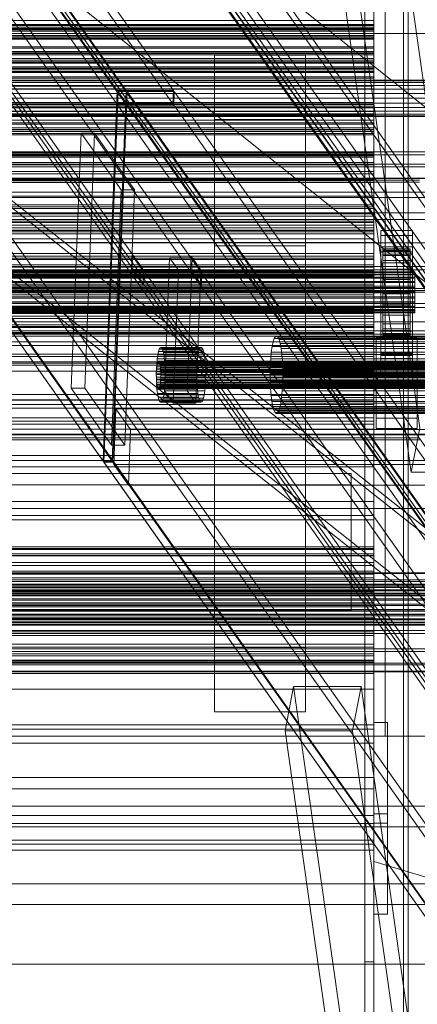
# Model space of a CAD drawing. Header units: millimetres. Extents: x -2233 to 61924, y -68080 to 6847.
# Tile 96 of 256: x 1094 to 1269, y -35318 to -34886. Entities that reach past the tile are written whole.
import ezdxf

# ---------------------------------------------------------------- set-up
doc = ezdxf.new("R2010")
doc.units = ezdxf.units.MM
for name, color, linetype, lineweight in [('COTAS_O', 1, 'Continuous', 0), ('COTAS_P', 1, 'Continuous', 0), ('frontal_C03', 7, 'Continuous', 0), ('frontal_C10', 7, 'Continuous', 0), ('frontal_secador', 7, 'Continuous', 0), ('frontal_tolva', 7, 'Continuous', 0)]:
    doc.layers.add(name, color=color, linetype=linetype, lineweight=lineweight)
doc.dimstyles.new('R19_100', dxfattribs={"dimtxt": 250, "dimasz": 150, "dimexe": 150, "dimexo": 80, "dimgap": 100, "dimtad": 1, "dimtih": 1, "dimtoh": 1, "dimdsep": 46, "dimcen": 0.09, "dimadec": 0, "dimazin": 0, "dimtfac": 1, "dimtdec": 4, "dimtofl": 0, "dimtmove": 0, "dimatfit": 3, "dimfxl": 1, "dimtolj": 1, "dimtzin": 0, "dimarcsym": 0})

# ---------------------------------------------------------------- blocks, each defined once
blk = doc.blocks.new('DIM_R28_48')
at = {"layer": 'COTAS_P'}
for p, q in [((-1750, -34600), (-1600, -34555)), ((2600, -34600), (2450, -34555)), ((-1750, -35500), (-1750, -34600)), ((-1750, -34600), (2600, -34600)), ((-1750, -34600), (-1600, -34645)), ((2600, -34600), (2450, -34645)), ((2600, -35500), (2600, -34600))]:
    blk.add_line(p, q, dxfattribs=at)
blk.add_text('4350 P', height=250, dxfattribs=at).set_placement((425, -34500))
blk = doc.blocks.new('DIM_R28_50')
at = {"layer": 'COTAS_P'}
for p, q in [((1705.78, -34504.95), (1551.9, -34475.9)), ((-194.22, -34704.95), (1705.78, -34504.95)), ((1705.78, -34504.95), (1561.32, -34565.4)), ((1800, -35400), (1705.78, -34504.95)), ((-194.22, -34704.95), (-49.75, -34644.49)), ((-100, -35600), (-194.22, -34704.95)), ((-194.22, -34704.95), (-40.33, -34734))]:
    blk.add_line(p, q, dxfattribs=at)
blk.add_text('1910.5 P', height=250, rotation=6.009, dxfattribs=at).set_placement((745.32, -34505.49))
blk = doc.blocks.new('DIM_R28_60')
at = {"layer": 'COTAS_O'}
for p, q in [((-1400, -35300), (-1250, -35255)), ((1400, -35300), (1250, -35255)), ((-1400, -36000), (-1400, -35300)), ((-1400, -35300), (1400, -35300)), ((-1400, -35300), (-1250, -35345)), ((1400, -35300), (1250, -35345)), ((1400, -36000), (1400, -35300))]:
    blk.add_line(p, q, dxfattribs=at)
blk.add_text('2800 O', height=250, dxfattribs=at).set_placement((0, -35200))

msp = doc.modelspace()

# ---------------------------------------------------------------- linework, layer by layer
at = {"layer": 'frontal_C03'}
for p, q in [((1250, -34881.89), (1250, -34885.8)), ((1250, -34885.8), (-1250, -34885.8)), ((1250, -34888.107), (-1250, -34888.107)), ((1250, -34888.107), (1250, -34884.742)), ((1250, -34885.8), (1250, -34888.761)), ((1250, -34889.642), (1250, -34888.107)), ((1250, -34888.761), (-1250, -34888.761)), ((1250, -34889.642), (-1250, -34889.642)), ((1250, -34888.761), (1250, -34889.642)), ((1250, -34899.448), (-1250, -34899.448)), ((1250, -34900.33), (-1250, -34900.33)), ((1250, -34900.983), (-1250, -34900.983)), ((1250, -34900.33), (1250, -34899.448)), ((1250, -34899.448), (1250, -34900.983)), ((1250, -34903.291), (1250, -34900.33)), ((1250, -34900.983), (1250, -34904.348)), ((1250, -34903.291), (-1250, -34903.291)), ((-1250, -34904.348), (1250, -34904.348)), ((1250, -34907.2), (1250, -34903.291)), ((1250, -34904.348), (1250, -34908.257)), ((1250, -34907.2), (-1250, -34907.2)), ((1250, -34908.257), (-1250, -34908.257)), ((1250, -34910.565), (1250, -34907.2)), ((1250, -34908.257), (1250, -34911.218)), ((1250, -34910.565), (-1250, -34910.565)), ((1250, -34911.218), (-1250, -34911.218)), ((1250, -34912.1), (-1250, -34912.1)), ((1250, -34912.1), (1250, -34910.565)), ((1250, -34911.218), (1250, -34912.1)), ((1250, -34921.906), (-1250, -34921.906)), ((1250, -34922.787), (-1250, -34922.787)), ((1250, -34922.787), (1250, -34921.906)), ((1250, -34921.906), (1250, -34923.441)), ((1250, -34925.748), (1250, -34922.787)), ((1250, -34923.441), (-1250, -34923.441)), ((1250, -34925.748), (-1250, -34925.748)), ((-1250, -34926.806), (1250, -34926.806)), ((1250, -34923.441), (1250, -34926.806)), ((1250, -34929.658), (1250, -34925.748)), ((1250, -34926.806), (1250, -34930.715)), ((1250, -34929.658), (-1250, -34929.658)), ((1250, -34930.715), (-1250, -34930.715)), ((1250, -34933.022), (1250, -34929.658)), ((1250, -34930.715), (1250, -34933.676)), ((1250, -34933.022), (-1250, -34933.022)), ((1250, -34933.676), (-1250, -34933.676)), ((1250, -34934.557), (-1250, -34934.557)), ((1250, -34934.557), (1250, -34933.022)), ((1250, -34933.676), (1250, -34934.557)), ((1250, -34944.364), (-1250, -34944.364)), ((1250, -34945.245), (1250, -34944.364)), ((1250, -34944.364), (1250, -34945.898)), ((1250, -34945.245), (-1250, -34945.245)), ((1250, -34945.898), (-1250, -34945.898)), ((1250, -34948.206), (-1250, -34948.206)), ((1250, -34948.206), (1250, -34945.245)), ((1250, -34945.898), (1250, -34949.263)), ((1250, -34952.115), (1250, -34948.206)), ((1530, -34950.129), (-1530, -34950.129)), ((-1250, -34949.263), (1250, -34949.263)), ((1250, -34952.115), (-1250, -34952.115)), ((1250, -34953.173), (-1250, -34953.173)), ((1250, -34949.263), (1250, -34953.173)), ((1250, -34955.48), (1250, -34952.115)), ((1250, -34953.173), (1250, -34956.134)), ((1530, -34955.129), (-1530, -34955.129)), ((1270, -34955.96), (-1270, -34955.96)), ((-1270, -34956.859), (1270, -34956.859)), ((1250, -34955.48), (-1250, -34955.48)), ((1250, -34956.134), (-1250, -34956.134)), ((1250, -34957.015), (-1250, -34957.015)), ((1250, -34957.015), (1250, -34955.48)), ((1250, -34956.134), (1250, -34957.015)), ((-1500, -34961.228), (1500, -34961.228)), ((1500, -34970.211), (-1500, -34970.211)), ((1250, -34966.821), (-1250, -34966.821)), ((1250, -34967.703), (-1250, -34967.703)), ((1250, -34968.356), (-1250, -34968.356)), ((1250, -34970.664), (-1250, -34970.664)), ((1250, -34967.703), (1250, -34966.821)), ((1250, -34966.821), (1250, -34968.356)), ((1250, -34970.664), (1250, -34967.703)), ((1250, -34968.356), (1250, -34971.721)), ((1250, -34974.573), (1250, -34970.664)), ((-1250, -34971.721), (1250, -34971.721)), ((-1250, -34973.155), (1250, -34973.155)), ((-1250, -34973.953), (1250, -34973.953)), ((-1250, -34974.537), (1250, -34974.537)), ((1250, -34974.573), (-1250, -34974.573)), ((1250, -34971.721), (1250, -34975.63)), ((1250, -34974.537), (1250, -34973.155)), ((1250, -34973.155), (1250, -34973.953)), ((1250, -34973.953), (1250, -34976.875)), ((1250, -34978.004), (1250, -34974.537)), ((1250, -34977.938), (1250, -34974.573)), ((1250, -34975.63), (-1250, -34975.63)), ((-1250, -34976.875), (1250, -34976.875)), ((1250, -34977.938), (-1250, -34977.938)), ((-1250, -34978.004), (1250, -34978.004)), ((1250, -34978.591), (-1250, -34978.591)), ((1250, -34975.63), (1250, -34978.591)), ((1250, -34976.875), (1250, -34981.724)), ((1250, -34979.473), (1250, -34977.938)), ((1250, -34983.32), (1250, -34978.004)), ((1250, -34978.591), (1250, -34979.473)), ((1253, -34980.252), (1253, -34978.007)), ((1253, -34978.007), (1267, -34978.007)), ((1253, -35024.781), (1253, -34978.007)), ((1267, -34978.007), (1267, -34980.252)), ((1267, -34978.007), (1267, -35024.781)), ((1250, -34979.473), (-1250, -34979.473)), ((-1250, -34981.724), (1250, -34981.724)), ((-1250, -34983.32), (1250, -34983.32)), ((1250, -34981.724), (1250, -34988.167)), ((1250, -34990.123), (1250, -34983.32)), ((1267, -34980.252), (1253, -34980.252)), ((1253, -34980.252), (1253, -35027.026)), ((1267, -35027.026), (1267, -34980.252)), ((1253, -34987.439), (1253, -34985.193)), ((1253, -34985.193), (1267, -34985.193)), ((1253, -35031.967), (1253, -34985.193)), ((1267, -34987.439), (1253, -34987.439)), ((1253, -34987.439), (1253, -35034.213)), ((1254, -34996.141), (1254, -34986.147)), ((1254, -34986.147), (1254, -34986.968)), ((1254, -34986.147), (1266, -34986.147)), ((1254, -34986.621), (1254, -34986.147)), ((1254, -34996.365), (1254, -34986.621)), ((1254, -34986.621), (1266, -34986.621)), ((1254, -34988.356), (1254, -34986.621)), ((1254, -34996.53), (1254, -34986.968)), ((1254, -34986.968), (1254, -34989.026)), ((1254, -34986.968), (1266, -34986.968)), ((1266, -34986.968), (1266, -34986.147)), ((1266, -34986.147), (1266, -34996.141)), ((1266, -34986.147), (1266, -34986.621)), ((1266, -34986.621), (1266, -34996.365)), ((1266, -34986.621), (1266, -34988.356)), ((1266, -34989.026), (1266, -34986.968)), ((1266, -34986.968), (1266, -34996.53)), ((1267, -34985.193), (1267, -34987.439)), ((1267, -34985.193), (1267, -35031.967)), ((1267, -35034.213), (1267, -34987.439)), ((-1250, -34988.167), (1250, -34988.167)), ((1250, -34989.279), (-1250, -34989.279)), ((-1250, -34990.123), (1250, -34990.123)), ((1250, -34990.16), (-1250, -34990.16)), ((1250, -34990.814), (-1250, -34990.814)), ((1250, -34988.167), (1250, -34995.768)), ((1250, -34990.16), (1250, -34989.279)), ((1250, -34989.279), (1250, -34990.814)), ((1250, -34997.949), (1250, -34990.123)), ((1250, -34993.121), (1250, -34990.16)), ((1250, -34990.814), (1250, -34994.178)), ((1254, -34997.187), (1254, -34988.356)), ((1254, -34988.356), (1266, -34988.356)), ((1254, -34991.235), (1254, -34988.356)), ((1254, -34997.505), (1254, -34989.026)), ((1254, -34989.026), (1254, -34992.183)), ((1254, -34989.026), (1266, -34989.026)), ((1254, -34998.551), (1254, -34991.235)), ((1254, -34991.235), (1266, -34991.235)), ((1254, -34995.061), (1254, -34991.235)), ((1254, -34999), (1254, -34992.183)), ((1254, -34992.183), (1254, -34996.222)), ((1254, -34992.183), (1266, -34992.183)), ((1266, -34988.356), (1266, -34997.187)), ((1266, -34988.356), (1266, -34991.235)), ((1266, -34992.183), (1266, -34989.026)), ((1266, -34989.026), (1266, -34997.505)), ((1266, -34991.235), (1266, -34998.551)), ((1266, -34991.235), (1266, -34995.061)), ((1266, -34996.222), (1266, -34992.183)), ((1266, -34992.183), (1266, -34999)), ((1500, -34995.334), (-1500, -34995.334)), ((-1268, -34996.141), (1268, -34996.141)), ((-1268, -34996.365), (1268, -34996.365)), ((-1268, -34996.53), (1268, -34996.53)), ((1250, -34993.121), (-1250, -34993.121)), ((-1250, -34994.178), (1250, -34994.178)), ((-1250, -34995.768), (1250, -34995.768)), ((1250, -34997.031), (1250, -34993.121)), ((1250, -34994.178), (1250, -34998.088)), ((1250, -34995.768), (1250, -35004.006)), ((1254, -35000.363), (1254, -34995.061)), ((1254, -34995.061), (1266, -34995.061)), ((1254, -34999.573), (1254, -34995.061)), ((1254, -34996.53), (1254, -34996.141)), ((1266, -34996.141), (1254, -34996.141)), ((1254, -34996.141), (1254, -34996.365)), ((1254, -35000.913), (1254, -34996.222)), ((1254, -34996.222), (1254, -35000.868)), ((1254, -34996.222), (1266, -34996.222)), ((1266, -34996.365), (1254, -34996.365)), ((1254, -34996.365), (1254, -34997.187)), ((1254, -34997.505), (1254, -34996.53)), ((1266, -34996.53), (1254, -34996.53)), ((1266, -34995.061), (1266, -35000.363)), ((1266, -34995.061), (1266, -34999.573)), ((1266, -34996.141), (1266, -34996.53)), ((1266, -34996.365), (1266, -34996.141)), ((1266, -35000.868), (1266, -34996.222)), ((1266, -34996.222), (1266, -35000.913)), ((1266, -34997.187), (1266, -34996.365)), ((1266, -34996.53), (1266, -34997.505)), ((1268, -34996.53), (1268, -34996.141)), ((1268, -34996.141), (1268, -34996.365)), ((1268, -34996.365), (1268, -34997.187)), ((1268, -34997.505), (1268, -34996.53)), ((-1268, -34997.187), (1268, -34997.187)), ((-1268, -34997.505), (1268, -34997.505)), ((-1268, -34998.551), (1268, -34998.551)), ((-1268, -34999), (1268, -34999)), ((-1268, -35000.363), (1268, -35000.363)), ((-1268, -35000.913), (1268, -35000.913)), ((1250, -34997.031), (-1250, -34997.031)), ((1250, -34997.949), (-1250, -34997.949)), ((1250, -34998.088), (-1250, -34998.088)), ((1250, -35000.395), (-1250, -35000.395)), ((1250, -35000.395), (1250, -34997.031)), ((1250, -35006.264), (1250, -34997.949)), ((1250, -34998.088), (1250, -35001.049)), ((1250, -35001.93), (1250, -35000.395)), ((1266, -34997.187), (1254, -34997.187)), ((1254, -34997.187), (1254, -34998.551)), ((1254, -34999), (1254, -34997.505)), ((1266, -34997.505), (1254, -34997.505)), ((1266, -34998.551), (1254, -34998.551)), ((1254, -34998.551), (1254, -35000.363)), ((1254, -35000.913), (1254, -34999)), ((1266, -34999), (1254, -34999)), ((1254, -35002.501), (1254, -34999.573)), ((1254, -34999.573), (1266, -34999.573)), ((1254, -35004.465), (1254, -34999.573)), ((1266, -35000.363), (1254, -35000.363)), ((1254, -35000.363), (1254, -35002.501)), ((1254, -35000.868), (1254, -35003.114)), ((1266, -35000.868), (1254, -35000.868)), ((1254, -35000.868), (1254, -35005.806)), ((1254, -35003.114), (1254, -35000.913)), ((1266, -35000.913), (1254, -35000.913)), ((1266, -34998.551), (1266, -34997.187)), ((1266, -34997.505), (1266, -34999)), ((1266, -35000.363), (1266, -34998.551)), ((1266, -34999), (1266, -35000.913)), ((1266, -34999.573), (1266, -35002.501)), ((1266, -34999.573), (1266, -35004.465)), ((1266, -35002.501), (1266, -35000.363)), ((1266, -35003.114), (1266, -35000.868)), ((1266, -35005.806), (1266, -35000.868)), ((1266, -35000.913), (1266, -35003.114)), ((1268, -34997.187), (1268, -34998.551)), ((1268, -34999), (1268, -34997.505)), ((1268, -34998.551), (1268, -35000.363)), ((1268, -35000.913), (1268, -34999)), ((1268, -35000.363), (1268, -35002.501)), ((1268, -35003.114), (1268, -35000.913)), ((1530, -35005.129), (-1530, -35005.129)), ((-1500, -35004.317), (1500, -35004.317)), ((-1268, -35002.501), (1268, -35002.501)), ((1268, -35003.114), (-1268, -35003.114)), ((-1268, -35004.818), (1268, -35004.818)), ((1250, -35001.049), (-1250, -35001.049)), ((1250, -35001.93), (-1250, -35001.93)), ((-1250, -35004.006), (1250, -35004.006)), ((1250, -35001.049), (1250, -35001.93)), ((1250, -35004.006), (1250, -35012.322)), ((1266, -35002.501), (1254, -35002.501)), ((1254, -35002.501), (1254, -35004.818)), ((1254, -35003.114), (1266, -35003.114)), ((1254, -35005.453), (1254, -35003.114)), ((1254, -35004.818), (1254, -35004.465)), ((1254, -35004.465), (1266, -35004.465)), ((1254, -35009.402), (1254, -35004.465)), ((1266, -35004.818), (1254, -35004.818)), ((1254, -35004.818), (1254, -35007.156)), ((1266, -35004.818), (1266, -35002.501)), ((1266, -35003.114), (1266, -35005.453)), ((1266, -35004.465), (1266, -35004.818)), ((1266, -35004.465), (1266, -35009.402)), ((1266, -35007.156), (1266, -35004.818)), ((1268, -35002.501), (1268, -35004.818)), ((1268, -35005.453), (1268, -35003.114)), ((1268, -35004.818), (1268, -35007.156)), ((-1268, -35005.453), (1268, -35005.453)), ((-1268, -35007.156), (1268, -35007.156)), ((-1268, -35007.77), (1268, -35007.77)), ((-1268, -35009.357), (1268, -35009.357)), ((-1250, -35006.264), (1250, -35006.264)), ((1250, -35014.503), (1250, -35006.264)), ((1254, -35007.77), (1254, -35005.453)), ((1254, -35005.453), (1254, -35005.806)), ((1266, -35005.453), (1254, -35005.453)), ((1254, -35005.806), (1254, -35010.697)), ((1254, -35005.806), (1266, -35005.806)), ((1254, -35007.156), (1254, -35009.402)), ((1266, -35007.156), (1254, -35007.156)), ((1254, -35007.156), (1254, -35009.357)), ((1254, -35009.907), (1254, -35007.77)), ((1254, -35007.77), (1254, -35010.697)), ((1266, -35007.77), (1254, -35007.77)), ((1254, -35009.357), (1254, -35014.049)), ((1266, -35009.357), (1254, -35009.357)), ((1254, -35009.357), (1254, -35011.271)), ((1254, -35009.402), (1266, -35009.402)), ((1254, -35014.049), (1254, -35009.402)), ((1266, -35005.806), (1266, -35005.453)), ((1266, -35005.453), (1266, -35007.77)), ((1266, -35010.697), (1266, -35005.806)), ((1266, -35009.402), (1266, -35007.156)), ((1266, -35009.357), (1266, -35007.156)), ((1266, -35010.697), (1266, -35007.77)), ((1266, -35007.77), (1266, -35009.907)), ((1266, -35014.049), (1266, -35009.357)), ((1266, -35011.271), (1266, -35009.357)), ((1266, -35009.402), (1266, -35014.049)), ((1268, -35007.77), (1268, -35005.453)), ((1268, -35007.156), (1268, -35009.357)), ((1268, -35009.907), (1268, -35007.77)), ((1268, -35009.357), (1268, -35011.271)), ((1530, -35010.129), (-1530, -35010.129)), ((-1268, -35009.907), (1268, -35009.907)), ((-1268, -35011.271), (1268, -35011.271)), ((-1268, -35011.72), (1268, -35011.72)), ((-1268, -35012.766), (1268, -35012.766)), ((-1268, -35013.083), (1268, -35013.083)), ((-1268, -35013.741), (1268, -35013.741)), ((1250, -35011.737), (-1250, -35011.737)), ((-1250, -35012.322), (1250, -35012.322)), ((1250, -35012.618), (-1250, -35012.618)), ((1250, -35013.271), (-1250, -35013.271)), ((1250, -35012.618), (1250, -35011.737)), ((1250, -35011.737), (1250, -35013.271)), ((1250, -35012.322), (1250, -35020.147)), ((1250, -35015.579), (1250, -35012.618)), ((1250, -35013.271), (1250, -35016.636)), ((1254, -35011.72), (1254, -35009.907)), ((1254, -35009.907), (1254, -35015.21)), ((1266, -35009.907), (1254, -35009.907)), ((1254, -35010.697), (1254, -35015.21)), ((1254, -35010.697), (1266, -35010.697)), ((1254, -35011.271), (1254, -35018.088)), ((1266, -35011.271), (1254, -35011.271)), ((1254, -35011.271), (1254, -35012.766)), ((1254, -35013.083), (1254, -35011.72)), ((1254, -35011.72), (1254, -35019.036)), ((1266, -35011.72), (1254, -35011.72)), ((1254, -35012.766), (1254, -35021.244)), ((1266, -35012.766), (1254, -35012.766)), ((1254, -35012.766), (1254, -35013.741)), ((1254, -35013.905), (1254, -35013.083)), ((1254, -35013.083), (1254, -35021.915)), ((1266, -35013.083), (1254, -35013.083)), ((1254, -35013.741), (1254, -35023.303)), ((1266, -35013.741), (1254, -35013.741)), ((1254, -35013.741), (1254, -35014.13)), ((1266, -35015.21), (1266, -35009.907)), ((1266, -35009.907), (1266, -35011.72)), ((1266, -35015.21), (1266, -35010.697)), ((1266, -35018.088), (1266, -35011.271)), ((1266, -35012.766), (1266, -35011.271)), ((1266, -35019.036), (1266, -35011.72)), ((1266, -35011.72), (1266, -35013.083)), ((1266, -35021.244), (1266, -35012.766)), ((1266, -35013.741), (1266, -35012.766)), ((1266, -35021.915), (1266, -35013.083)), ((1266, -35013.083), (1266, -35013.905)), ((1266, -35023.303), (1266, -35013.741)), ((1266, -35014.13), (1266, -35013.741)), ((1268, -35011.72), (1268, -35009.907)), ((1268, -35011.271), (1268, -35012.766)), ((1268, -35013.083), (1268, -35011.72)), ((1268, -35012.766), (1268, -35013.741)), ((1268, -35013.905), (1268, -35013.083)), ((1268, -35013.741), (1268, -35014.13)), ((-1268, -35013.905), (1268, -35013.905)), ((-1268, -35014.13), (1268, -35014.13)), ((-1250, -35014.503), (1250, -35014.503)), ((1250, -35015.579), (-1250, -35015.579)), ((-1250, -35016.636), (1250, -35016.636)), ((1250, -35022.103), (1250, -35014.503)), ((1250, -35019.488), (1250, -35015.579)), ((1250, -35016.636), (1250, -35020.546)), ((1254, -35014.13), (1254, -35013.905)), ((1254, -35013.905), (1254, -35023.65)), ((1266, -35013.905), (1254, -35013.905)), ((1254, -35014.049), (1266, -35014.049)), ((1254, -35018.088), (1254, -35014.049)), ((1254, -35014.13), (1254, -35024.123)), ((1266, -35014.13), (1254, -35014.13)), ((1254, -35015.21), (1254, -35019.036)), ((1254, -35015.21), (1266, -35015.21)), ((1254, -35018.088), (1266, -35018.088)), ((1254, -35021.244), (1254, -35018.088)), ((1266, -35023.65), (1266, -35013.905)), ((1266, -35013.905), (1266, -35014.13)), ((1266, -35014.049), (1266, -35018.088)), ((1266, -35024.123), (1266, -35014.13)), ((1266, -35019.036), (1266, -35015.21)), ((1266, -35018.088), (1266, -35021.244)), ((1268, -35014.13), (1268, -35013.905)), ((1250, -35019.488), (-1250, -35019.488)), ((-1250, -35020.147), (1250, -35020.147)), ((1250, -35020.546), (-1250, -35020.546)), ((-1250, -35022.103), (1250, -35022.103)), ((1250, -35022.853), (1250, -35019.488)), ((1250, -35020.147), (1250, -35026.95)), ((1250, -35020.546), (1250, -35023.506)), ((1250, -35028.547), (1250, -35022.103)), ((1253, -35032.938), (1253, -35022.158)), ((1253, -35022.158), (1267, -35022.158)), ((1253, -35031.902), (1253, -35022.158)), ((1254, -35019.036), (1254, -35021.915)), ((1254, -35019.036), (1266, -35019.036)), ((1254, -35021.244), (1266, -35021.244)), ((1254, -35023.303), (1254, -35021.244)), ((1254, -35021.915), (1254, -35023.65)), ((1254, -35021.915), (1266, -35021.915)), ((1266, -35021.915), (1266, -35019.036)), ((1266, -35021.244), (1266, -35023.303)), ((1266, -35023.65), (1266, -35021.915)), ((1267, -35022.158), (1267, -35032.938)), ((1267, -35022.158), (1267, -35031.902)), ((1250, -35022.853), (-1250, -35022.853)), ((1250, -35023.506), (-1250, -35023.506)), ((1250, -35024.388), (-1250, -35024.388)), ((1250, -35024.388), (1250, -35022.853)), ((1250, -35023.506), (1250, -35024.388)), ((1251, -35029.794), (1251, -35025.302)), ((1251, -35025.302), (1269, -35025.302)), ((1251, -35060.382), (1251, -35025.302)), ((1267, -35024.781), (1253, -35024.781)), ((1253, -35024.781), (1253, -35027.026)), ((1254, -35023.303), (1266, -35023.303)), ((1254, -35024.123), (1254, -35023.303)), ((1254, -35023.65), (1254, -35024.123)), ((1254, -35023.65), (1266, -35023.65)), ((1254, -35024.123), (1266, -35024.123)), ((1266, -35023.303), (1266, -35024.123)), ((1266, -35024.123), (1266, -35023.65)), ((1267, -35027.026), (1267, -35024.781)), ((1269, -35025.302), (1269, -35029.794)), ((1269, -35025.302), (1269, -35060.382)), ((-1250, -35026.95), (1250, -35026.95)), ((-1250, -35028.547), (1250, -35028.547)), ((1250, -35026.95), (1250, -35032.266)), ((1250, -35033.395), (1250, -35028.547)), ((1269, -35029.794), (1251, -35029.794)), ((1251, -35064.874), (1251, -35029.794)), ((1253, -35027.026), (1267, -35027.026)), ((1269, -35064.874), (1269, -35029.794)), ((-1250, -35032.266), (1250, -35032.266)), ((-1250, -35033.395), (1250, -35033.395)), ((1250, -35032.266), (1250, -35035.733)), ((1250, -35036.318), (1250, -35033.395)), ((1267, -35031.902), (1253, -35031.902)), ((1253, -35031.902), (1253, -35042.682)), ((1267, -35031.967), (1253, -35031.967)), ((1253, -35031.967), (1253, -35034.213)), ((1267, -35032.938), (1253, -35032.938)), ((1253, -35032.938), (1253, -35042.682)), ((1253, -35034.213), (1267, -35034.213)), ((1267, -35042.682), (1267, -35031.902)), ((1267, -35034.213), (1267, -35031.967)), ((1267, -35042.682), (1267, -35032.938)), ((-1250, -35035.733), (1250, -35035.733)), ((-1250, -35036.318), (1250, -35036.318)), ((-1250, -35037.115), (1250, -35037.115)), ((1250, -35035.733), (1250, -35037.115)), ((1250, -35037.115), (1250, -35036.318)), ((1253, -35042.682), (1267, -35042.682)), ((1250, -35050.062), (-1250, -35050.062)), ((1250, -35052.554), (-1250, -35052.554)), ((1250, -35052.554), (1250, -35050.062)), ((1250, -35050.062), (1250, -35054.381)), ((1250, -35061.687), (1250, -35052.554)), ((-1500, -35055.95), (1500, -35055.95)), ((1250, -35054.381), (-1250, -35054.381)), ((1250, -35054.381), (1250, -35065.216)), ((1269, -35060.382), (1251, -35060.382)), ((1251, -35060.382), (1251, -35064.874)), ((1269, -35064.874), (1269, -35060.382)), ((1250, -35061.687), (-1250, -35061.687)), ((1250, -35065.216), (-1250, -35065.216)), ((1250, -35076.838), (1250, -35061.687)), ((1250, -35065.216), (1250, -35081.828)), ((1251, -35064.874), (1269, -35064.874)), ((1500, -35067.358), (-1500, -35067.358)), ((1500, -35067.643), (-1500, -35067.643)), ((-1270, -35068.997), (1270, -35068.997)), ((1270, -35069.896), (-1270, -35069.896)), ((1250, -35076.838), (-1250, -35076.838)), ((1250, -35096.975), (1250, -35076.838)), ((-1500, -35079.051), (1500, -35079.051)), ((1250, -35081.828), (-1250, -35081.828)), ((1250, -35081.828), (1250, -35103.087)), ((1250, -35096.975), (-1250, -35096.975)), ((1250, -35120.726), (1250, -35096.975)), ((1250, -35103.087), (-1250, -35103.087)), ((1250, -35103.087), (1250, -35127.542)), ((-1250, -35116.939), (1250, -35116.939)), ((-1250, -35117.572), (1250, -35117.572)), ((1250, -35118.036), (1250, -35116.939)), ((1250, -35116.939), (1250, -35117.572)), ((1250, -35117.572), (1250, -35119.892)), ((-1250, -35118.036), (1250, -35118.036)), ((-1250, -35119.892), (1250, -35119.892)), ((1250, -35120.726), (-1250, -35120.726)), ((-1250, -35120.788), (1250, -35120.788)), ((1250, -35120.788), (1250, -35118.036)), ((1250, -35119.892), (1250, -35123.74)), ((1250, -35146.472), (1250, -35120.726)), ((1250, -35125.008), (1250, -35120.788)), ((-1250, -35123.74), (1250, -35123.74)), ((-1250, -35125.008), (1250, -35125.008)), ((1250, -35123.74), (1250, -35128.855)), ((1250, -35130.407), (1250, -35125.008)), ((1570, -35128.303), (-1570, -35128.303)), ((1570, -35128.562), (-1570, -35128.562)), ((-1250, -35127.542), (1250, -35127.542)), ((-1250, -35128.855), (1250, -35128.855)), ((-1250, -35130.407), (1250, -35130.407)), ((1250, -35127.542), (1250, -35153.528)), ((1250, -35128.855), (1250, -35134.888)), ((1250, -35136.619), (1250, -35130.407)), ((1570, -35131.347), (-1570, -35131.347)), ((1570, -35132.085), (-1570, -35132.085)), ((-1500, -35133.329), (1500, -35133.329)), ((-1500, -35133.553), (1500, -35133.553)), ((-1500, -35133.718), (1500, -35133.718)), ((-1500, -35134.375), (1500, -35134.375)), ((-1500, -35134.693), (1500, -35134.693)), ((-1250, -35134.888), (1250, -35134.888)), ((1250, -35134.888), (1250, -35141.427)), ((1570, -35137.231), (-1570, -35137.231)), ((1570, -35138.335), (-1570, -35138.335)), ((-1500, -35135.739), (1500, -35135.739)), ((-1500, -35136.188), (1500, -35136.188)), ((-1500, -35137.551), (1500, -35137.551)), ((-1500, -35138.101), (1500, -35138.101)), ((1250, -35136.619), (-1250, -35136.619)), ((1250, -35143.22), (1250, -35136.619)), ((-1500, -35139.689), (1500, -35139.689)), ((1500, -35140.302), (-1500, -35140.302)), ((-1500, -35142.006), (1500, -35142.006)), ((-1500, -35142.641), (1500, -35142.641)), ((-1250, -35141.427), (1250, -35141.427)), ((-1250, -35143.22), (1250, -35143.22)), ((1250, -35141.427), (1250, -35148.028)), ((1250, -35149.759), (1250, -35143.22)), ((-1570, -35145.059), (1570, -35145.059)), ((1570, -35146.361), (-1570, -35146.361)), ((-1500, -35144.345), (1500, -35144.345)), ((-1500, -35144.958), (1500, -35144.958)), ((-1500, -35146.546), (1500, -35146.546)), ((-1500, -35147.096), (1500, -35147.096)), ((1250, -35146.472), (-1250, -35146.472)), ((1250, -35172.458), (1250, -35146.472)), ((-1500, -35148.459), (1500, -35148.459)), ((-1500, -35148.908), (1500, -35148.908)), ((-1500, -35149.954), (1500, -35149.954)), ((-1500, -35150.272), (1500, -35150.272)), ((-1500, -35150.929), (1500, -35150.929)), ((-1500, -35151.093), (1500, -35151.093)), ((-1500, -35151.318), (1500, -35151.318)), ((-1250, -35148.028), (1250, -35148.028)), ((-1250, -35149.759), (1250, -35149.759)), ((1250, -35148.028), (1250, -35154.239)), ((1250, -35155.792), (1250, -35149.759)), ((1570, -35153.639), (-1570, -35153.639)), ((1570, -35154.941), (-1570, -35154.941)), ((1250, -35153.528), (-1250, -35153.528)), ((-1250, -35154.239), (1250, -35154.239)), ((-1250, -35155.792), (1250, -35155.792)), ((1250, -35153.528), (1250, -35179.274)), ((1250, -35154.239), (1250, -35159.639)), ((1250, -35160.906), (1250, -35155.792)), ((-1250, -35159.639), (1250, -35159.639)), ((1250, -35159.639), (1250, -35163.859)), ((1570, -35161.665), (-1570, -35161.665)), ((1570, -35162.769), (-1570, -35162.769)), ((-1250, -35160.906), (1250, -35160.906)), ((-1250, -35163.859), (1250, -35163.859)), ((-1250, -35164.755), (1250, -35164.755)), ((1250, -35164.755), (1250, -35160.906)), ((1250, -35163.859), (1250, -35166.611)), ((1250, -35167.075), (1250, -35164.755)), ((1570, -35167.915), (-1570, -35167.915)), ((1570, -35168.653), (-1570, -35168.653)), ((-1250, -35166.611), (1250, -35166.611)), ((-1250, -35167.075), (1250, -35167.075)), ((-1250, -35167.708), (1250, -35167.708)), ((1250, -35166.611), (1250, -35167.708)), ((1250, -35167.708), (1250, -35167.075)), ((1570, -35171.438), (-1570, -35171.438)), ((1570, -35171.697), (-1570, -35171.697)), ((1250, -35172.458), (-1250, -35172.458)), ((1250, -35196.913), (1250, -35172.458)), ((1250, -35179.274), (-1250, -35179.274)), ((1250, -35179.274), (1250, -35203.025)), ((1250, -35196.913), (-1250, -35196.913)), ((1250, -35218.172), (1250, -35196.913)), ((1250, -35203.025), (-1250, -35203.025)), ((1250, -35203.025), (1250, -35223.162)), ((1250, -35218.172), (-1250, -35218.172)), ((1250, -35234.784), (1250, -35218.172)), ((1250, -35223.162), (-1250, -35223.162)), ((1250, -35223.162), (1250, -35238.313)), ((-1500, -35230.719), (1500, -35230.719)), ((1250, -35234.784), (-1250, -35234.784)), ((1250, -35238.313), (-1250, -35238.313)), ((1250, -35245.619), (1250, -35234.784)), ((1250, -35238.313), (1250, -35247.446)), ((1500, -35239.702), (-1500, -35239.702)), ((1250, -35245.619), (-1250, -35245.619)), ((1250, -35249.938), (1250, -35245.619)), ((1250, -35247.446), (-1250, -35247.446)), ((1250, -35249.938), (-1250, -35249.938)), ((1250, -35247.446), (1250, -35249.938)), ((1500, -35264.825), (-1500, -35264.825)), ((-1500, -35273.808), (1500, -35273.808))]:
    msp.add_line(p, q, dxfattribs=at)
at = {"layer": 'frontal_C10'}
for p, q in [((359.992, -33677.868), (1790.776, -35700.701)), ((1793.736, -35700.701), (362.951, -33677.868)), ((354.013, -33698.376), (1804.013, -35748.376)), ((1803.902, -35751.298), (353.902, -33701.298)), ((1789.474, -35734.793), (358.689, -33711.96)), ((361.649, -33711.96), (1792.433, -35734.793)), ((365.111, -33717.146), (1792.693, -35735.451)), ((1792.581, -35738.373), (364.999, -33720.068)), ((299.769, -33726.859), (1717.743, -35731.581)), ((1799.614, -35731.581), (381.64, -33726.859)), ((1717.52, -35737.425), (299.546, -33732.704)), ((381.417, -33732.704), (1799.391, -35737.425)), ((266.331, -33747.789), (1738.749, -35829.484)), ((1763.409, -35829.484), (290.991, -33747.789)), ((1738.526, -35835.328), (266.108, -33753.633)), ((290.768, -33753.633), (1763.186, -35835.328)), ((265.996, -33756.555), (1738.414, -35838.25)), ((1742.36, -35838.25), (269.942, -33756.555)), ((350.18, -33798.702), (1800.18, -35848.702)), ((1800.068, -35851.624), (350.068, -33801.624)), ((262.609, -33845.193), (1735.028, -35926.888)), ((1759.687, -35926.888), (287.269, -33845.193)), ((1734.804, -35932.732), (262.386, -33851.037)), ((266.332, -33851.037), (1738.75, -35932.732)), ((287.046, -33851.037), (1759.464, -35932.732)), ((1202.857, -34589.498), (1270.112, -35064.582)), ((1266.375, -35084.158), (1199.12, -34609.073)), ((1295.967, -35084.158), (1228.712, -34609.073)), ((945.491, -34645.355), (1137.327, -34916.572)), ((1141.273, -34916.572), (949.437, -34645.355)), ((1161.987, -34916.572), (970.151, -34645.355)), ((1137.104, -34922.416), (945.268, -34651.199)), ((969.928, -34651.199), (1161.764, -34922.416)), ((1263.039, -34689.021), (1263.039, -35988)), ((1263.039, -35988), (1263.039, -34698.191)), ((1288.571, -35124.516), (884.149, -34804.516)), ((888.259, -34804.516), (1292.681, -35124.516)), ((1131.112, -35079.236), (939.275, -34808.019)), ((943.221, -34808.019), (1135.058, -35079.236)), ((1273.398, -35144.224), (868.977, -34824.224)), ((1277.508, -35144.224), (873.087, -34824.224)), ((1445.861, -34891.542), (1001.984, -34891.542)), ((1131.112, -35079.236), (1137.327, -34916.572)), ((1131.432, -35079.688), (1137.648, -34917.024)), ((1141.273, -34916.572), (1135.058, -35079.236)), ((1135.378, -35079.688), (1141.593, -34917.024)), ((1137.104, -34922.416), (1137.327, -34916.572)), ((1137.327, -34916.572), (1141.273, -34916.572)), ((1137.327, -34916.572), (1161.987, -34916.572)), ((1137.424, -34922.869), (1137.648, -34917.024)), ((1141.593, -34917.024), (1137.648, -34917.024)), ((1137.648, -34917.024), (1329.484, -35188.241)), ((1162.308, -34917.024), (1137.648, -34917.024)), ((1333.43, -35188.241), (1141.593, -34917.024)), ((1161.987, -34916.572), (1161.764, -34922.416)), ((1162.084, -34922.869), (1162.308, -34917.024)), ((1354.144, -35188.241), (1162.308, -34917.024)), ((1161.764, -34922.416), (1137.104, -34922.416)), ((1329.261, -35194.086), (1137.424, -34922.869)), ((1137.424, -34922.869), (1162.084, -34922.869)), ((1162.084, -34922.869), (1353.921, -35194.086)), ((1117.131, -35047.303), (1121.411, -34935.289)), ((1127.329, -34935.289), (1121.411, -34935.289)), ((1121.411, -34935.289), (1139.025, -34960.192)), ((1123.049, -35047.303), (1127.329, -34935.289)), ((1144.944, -34960.192), (1127.329, -34935.289)), ((1134.745, -35072.207), (1139.025, -34960.192)), ((1139.025, -34960.192), (1144.944, -34960.192)), ((1144.944, -34960.192), (1140.663, -35072.207)), ((1143.833, -34995.137), (1144.057, -34989.293)), ((1169.703, -34989.293), (1144.057, -34989.293)), ((1144.057, -34989.293), (1148.861, -34996.085)), ((1158.086, -35048.414), (1160.319, -34989.972)), ((1170.183, -34989.972), (1160.319, -34989.972)), ((1160.319, -34989.972), (1164.163, -34995.406)), ((1167.95, -35048.414), (1170.183, -34989.972)), ((1169.48, -34995.137), (1169.703, -34989.293)), ((1174.507, -34996.085), (1169.703, -34989.293)), ((1174.026, -34995.406), (1170.183, -34989.972)), ((1148.637, -35001.929), (1143.833, -34995.137)), ((1143.833, -34995.137), (1169.48, -34995.137)), ((1148.637, -35001.929), (1148.861, -34996.085)), ((1148.861, -34996.085), (1174.507, -34996.085)), ((1161.929, -35053.848), (1164.163, -34995.406)), ((1164.163, -34995.406), (1174.026, -34995.406)), ((1169.48, -34995.137), (1174.284, -35001.929)), ((1174.026, -34995.406), (1171.793, -35053.848)), ((1174.507, -34996.085), (1174.284, -35001.929)), ((1174.284, -35001.929), (1148.637, -35001.929)), ((1205.756, -35026.961), (1206.247, -35025.485)), ((1206.247, -35025.485), (1206.777, -35024.62)), ((1516.962, -35025.485), (1206.247, -35025.485)), ((1206.777, -35024.62), (1207.323, -35024.4)), ((1517.491, -35024.62), (1206.777, -35024.62)), ((1207.323, -35024.4), (1207.866, -35024.832)), ((1518.037, -35024.4), (1207.323, -35024.4)), ((1207.866, -35024.832), (1208.385, -35025.901)), ((1518.581, -35024.832), (1207.866, -35024.832)), ((1208.385, -35025.901), (1208.86, -35027.565)), ((1519.099, -35025.901), (1208.385, -35025.901)), ((1155.392, -35031.205), (1155.738, -35030.163)), ((1155.738, -35030.163), (1156.112, -35029.552)), ((1173.493, -35030.163), (1155.738, -35030.163)), ((1156.112, -35029.552), (1156.498, -35029.397)), ((1173.867, -35029.552), (1156.112, -35029.552)), ((1156.498, -35029.397), (1156.881, -35029.702)), ((1174.253, -35029.397), (1156.498, -35029.397)), ((1156.881, -35029.702), (1157.247, -35030.457)), ((1174.636, -35029.702), (1156.881, -35029.702)), ((1157.247, -35030.457), (1157.582, -35031.632)), ((1175.002, -35030.457), (1157.247, -35030.457)), ((1173.493, -35030.163), (1173.147, -35031.205)), ((1173.867, -35029.552), (1173.493, -35030.163)), ((1174.253, -35029.397), (1173.867, -35029.552)), ((1174.636, -35029.702), (1174.253, -35029.397)), ((1175.002, -35030.457), (1174.636, -35029.702)), ((1175.338, -35031.632), (1175.002, -35030.457)), ((1204.961, -35031.498), (1205.322, -35028.991)), ((1205.322, -35028.991), (1205.756, -35026.961)), ((1516.036, -35028.991), (1205.322, -35028.991)), ((1516.47, -35026.961), (1205.756, -35026.961)), ((1208.86, -35027.565), (1209.272, -35029.761)), ((1519.574, -35027.565), (1208.86, -35027.565)), ((1209.272, -35029.761), (1209.606, -35032.404)), ((1519.986, -35029.761), (1209.272, -35029.761)), ((1154.637, -35036.446), (1154.83, -35034.408)), ((1154.83, -35034.408), (1155.085, -35032.638)), ((1172.585, -35034.408), (1154.83, -35034.408)), ((1155.085, -35032.638), (1155.392, -35031.205)), ((1172.84, -35032.638), (1155.085, -35032.638)), ((1155.1, -35035.777), (1155.287, -35035.472)), ((1155.287, -35035.472), (1155.48, -35035.394)), ((1569.572, -35035.472), (1155.287, -35035.472)), ((1173.147, -35031.205), (1155.392, -35031.205)), ((1155.48, -35035.394), (1155.671, -35035.547)), ((1569.765, -35035.394), (1155.48, -35035.394)), ((1157.582, -35031.632), (1157.873, -35033.182)), ((1175.338, -35031.632), (1157.582, -35031.632)), ((1157.873, -35033.182), (1158.109, -35035.047)), ((1175.628, -35033.182), (1157.873, -35033.182)), ((1158.109, -35035.047), (1158.28, -35037.156)), ((1175.864, -35035.047), (1158.109, -35035.047)), ((1172.585, -35034.408), (1172.392, -35036.446)), ((1172.84, -35032.638), (1172.585, -35034.408)), ((1173.147, -35031.205), (1172.84, -35032.638)), ((1175.628, -35033.182), (1175.338, -35031.632)), ((1175.864, -35035.047), (1175.628, -35033.182)), ((1176.035, -35037.156), (1175.864, -35035.047)), ((1204.512, -35037.542), (1204.687, -35034.386)), ((1204.687, -35034.386), (1204.961, -35031.498)), ((1515.401, -35034.386), (1204.687, -35034.386)), ((1515.675, -35031.498), (1204.961, -35031.498)), ((1209.606, -35032.404), (1209.849, -35035.391)), ((1520.32, -35032.404), (1209.606, -35032.404)), ((1209.849, -35035.391), (1209.991, -35038.61)), ((1520.563, -35035.391), (1209.849, -35035.391)), ((1154.463, -35041.007), (1154.513, -35038.674)), ((1154.487, -35040.032), (1154.549, -35038.918)), ((1154.513, -35038.674), (1154.637, -35036.446)), ((1154.513, -35038.674), (1172.268, -35038.674)), ((1154.549, -35038.918), (1154.646, -35037.899)), ((1568.835, -35038.918), (1154.549, -35038.918)), ((1172.392, -35036.446), (1154.637, -35036.446)), ((1154.646, -35037.899), (1154.773, -35037.015)), ((1568.931, -35037.899), (1154.646, -35037.899)), ((1154.773, -35037.015), (1154.927, -35036.298)), ((1569.059, -35037.015), (1154.773, -35037.015)), ((1154.927, -35036.298), (1155.1, -35035.777)), ((1569.212, -35036.298), (1154.927, -35036.298)), ((1569.385, -35035.777), (1155.1, -35035.777)), ((1155.671, -35035.547), (1155.855, -35035.924)), ((1569.957, -35035.547), (1155.671, -35035.547)), ((1155.855, -35035.924), (1156.022, -35036.511)), ((1570.14, -35035.924), (1155.855, -35035.924)), ((1156.022, -35036.511), (1156.168, -35037.286)), ((1570.307, -35036.511), (1156.022, -35036.511)), ((1156.168, -35037.286), (1156.285, -35038.219)), ((1570.453, -35037.286), (1156.168, -35037.286)), ((1156.285, -35038.219), (1156.371, -35039.273)), ((1570.571, -35038.219), (1156.285, -35038.219)), ((1156.371, -35039.273), (1156.421, -35040.409)), ((1570.656, -35039.273), (1156.371, -35039.273)), ((1158.28, -35037.156), (1158.381, -35039.428)), ((1176.035, -35037.156), (1158.28, -35037.156)), ((1158.381, -35039.428), (1158.406, -35041.775)), ((1176.136, -35039.428), (1158.381, -35039.428)), ((1172.268, -35038.674), (1172.218, -35041.007)), ((1172.392, -35036.446), (1172.268, -35038.674)), ((1176.136, -35039.428), (1176.035, -35037.156)), ((1176.161, -35041.775), (1176.136, -35039.428)), ((1204.44, -35040.847), (1204.512, -35037.542)), ((1204.512, -35037.542), (1515.226, -35037.542)), ((1209.991, -35038.61), (1210.027, -35041.935)), ((1520.705, -35038.61), (1209.991, -35038.61)), ((1154.462, -35041.199), (1154.487, -35040.032)), ((1154.475, -35042.372), (1154.462, -35041.199)), ((1568.748, -35041.199), (1154.462, -35041.199)), ((1154.488, -35043.354), (1154.463, -35041.007)), ((1172.218, -35041.007), (1154.463, -35041.007)), ((1154.525, -35043.508), (1154.475, -35042.372)), ((1568.76, -35042.372), (1154.475, -35042.372)), ((1154.487, -35040.032), (1568.773, -35040.032)), ((1154.589, -35045.626), (1154.488, -35043.354)), ((1172.243, -35043.354), (1154.488, -35043.354)), ((1154.611, -35044.563), (1154.525, -35043.508)), ((1568.811, -35043.508), (1154.525, -35043.508)), ((1156.347, -35043.863), (1156.25, -35044.882)), ((1156.409, -35042.749), (1156.347, -35043.863)), ((1570.632, -35043.863), (1156.347, -35043.863)), ((1156.434, -35041.583), (1156.409, -35042.749)), ((1570.694, -35042.749), (1156.409, -35042.749)), ((1156.421, -35040.409), (1156.434, -35041.583)), ((1570.707, -35040.409), (1156.421, -35040.409)), ((1570.719, -35041.583), (1156.434, -35041.583)), ((1158.356, -35044.107), (1158.232, -35046.336)), ((1158.406, -35041.775), (1158.356, -35044.107)), ((1176.111, -35044.107), (1158.356, -35044.107)), ((1176.161, -35041.775), (1158.406, -35041.775)), ((1172.218, -35041.007), (1172.243, -35043.354)), ((1172.243, -35043.354), (1172.344, -35045.626)), ((1175.987, -35046.336), (1176.111, -35044.107)), ((1176.111, -35044.107), (1176.161, -35041.775)), ((1204.477, -35044.172), (1204.44, -35040.847)), ((1515.154, -35040.847), (1204.44, -35040.847)), ((1210.027, -35041.935), (1209.956, -35045.239)), ((1520.741, -35041.935), (1210.027, -35041.935)), ((1134.745, -35072.207), (1117.131, -35047.303)), ((1117.131, -35047.303), (1123.049, -35047.303)), ((1123.049, -35047.303), (1140.663, -35072.207)), ((1154.76, -35047.735), (1154.589, -35045.626)), ((1172.344, -35045.626), (1154.589, -35045.626)), ((1154.729, -35045.495), (1154.611, -35044.563)), ((1568.896, -35044.563), (1154.611, -35044.563)), ((1154.874, -35046.27), (1154.729, -35045.495)), ((1569.014, -35045.495), (1154.729, -35045.495)), ((1154.996, -35049.6), (1154.76, -35047.735)), ((1172.515, -35047.735), (1154.76, -35047.735)), ((1155.042, -35046.858), (1154.874, -35046.27)), ((1569.16, -35046.27), (1154.874, -35046.27)), ((1155.225, -35047.235), (1155.042, -35046.858)), ((1569.327, -35046.858), (1155.042, -35046.858)), ((1155.416, -35047.388), (1155.225, -35047.235)), ((1569.51, -35047.235), (1155.225, -35047.235)), ((1155.609, -35047.31), (1155.416, -35047.388)), ((1569.702, -35047.388), (1155.416, -35047.388)), ((1155.796, -35047.005), (1155.609, -35047.31)), ((1569.895, -35047.31), (1155.609, -35047.31)), ((1155.97, -35046.484), (1155.796, -35047.005)), ((1570.082, -35047.005), (1155.796, -35047.005)), ((1156.123, -35045.767), (1155.97, -35046.484)), ((1570.255, -35046.484), (1155.97, -35046.484)), ((1156.25, -35044.882), (1156.123, -35045.767)), ((1570.408, -35045.767), (1156.123, -35045.767)), ((1570.536, -35044.882), (1156.25, -35044.882)), ((1158.039, -35048.374), (1157.784, -35050.143)), ((1158.232, -35046.336), (1158.039, -35048.374)), ((1175.794, -35048.374), (1158.039, -35048.374)), ((1161.929, -35053.848), (1158.086, -35048.414)), ((1158.086, -35048.414), (1167.95, -35048.414)), ((1175.987, -35046.336), (1158.232, -35046.336)), ((1167.95, -35048.414), (1171.793, -35053.848)), ((1172.344, -35045.626), (1172.515, -35047.735)), ((1172.515, -35047.735), (1172.751, -35049.6)), ((1175.539, -35050.143), (1175.794, -35048.374)), ((1175.794, -35048.374), (1175.987, -35046.336)), ((1204.619, -35047.39), (1204.477, -35044.172)), ((1515.191, -35044.172), (1204.477, -35044.172)), ((1204.861, -35050.378), (1204.619, -35047.39)), ((1515.333, -35047.39), (1204.619, -35047.39)), ((1209.78, -35048.396), (1209.507, -35051.283)), ((1209.956, -35045.239), (1209.78, -35048.396)), ((1520.494, -35048.396), (1209.78, -35048.396)), ((1520.67, -35045.239), (1209.956, -35045.239)), ((1155.286, -35051.15), (1154.996, -35049.6)), ((1172.751, -35049.6), (1154.996, -35049.6)), ((1155.622, -35052.325), (1155.286, -35051.15)), ((1173.042, -35051.15), (1155.286, -35051.15)), ((1155.988, -35053.079), (1155.622, -35052.325)), ((1173.377, -35052.325), (1155.622, -35052.325)), ((1157.131, -35052.619), (1156.757, -35053.229)), ((1157.477, -35051.577), (1157.131, -35052.619)), ((1174.886, -35052.619), (1157.131, -35052.619)), ((1157.784, -35050.143), (1157.477, -35051.577)), ((1175.232, -35051.577), (1157.477, -35051.577)), ((1175.539, -35050.143), (1157.784, -35050.143)), ((1172.751, -35049.6), (1173.042, -35051.15)), ((1173.042, -35051.15), (1173.377, -35052.325)), ((1173.377, -35052.325), (1173.743, -35053.079)), ((1174.512, -35053.229), (1174.886, -35052.619)), ((1174.886, -35052.619), (1175.232, -35051.577)), ((1175.232, -35051.577), (1175.539, -35050.143)), ((1205.195, -35053.021), (1204.861, -35050.378)), ((1515.576, -35050.378), (1204.861, -35050.378)), ((1209.507, -35051.283), (1209.146, -35053.79)), ((1520.221, -35051.283), (1209.507, -35051.283)), ((1135.775, -35080.695), (1136.705, -35056.344)), ((1580.582, -35056.344), (1136.705, -35056.344)), ((1136.705, -35056.344), (1143.11, -35065.399)), ((1156.371, -35053.385), (1155.988, -35053.079)), ((1173.743, -35053.079), (1155.988, -35053.079)), ((1156.757, -35053.229), (1156.371, -35053.385)), ((1174.126, -35053.385), (1156.371, -35053.385)), ((1174.512, -35053.229), (1156.757, -35053.229)), ((1171.793, -35053.848), (1161.929, -35053.848)), ((1173.743, -35053.079), (1174.126, -35053.385)), ((1174.126, -35053.385), (1174.512, -35053.229)), ((1205.607, -35055.216), (1205.195, -35053.021)), ((1515.909, -35053.021), (1205.195, -35053.021)), ((1206.082, -35056.88), (1205.607, -35055.216)), ((1516.322, -35055.216), (1205.607, -35055.216)), ((1206.601, -35057.949), (1206.082, -35056.88)), ((1516.796, -35056.88), (1206.082, -35056.88)), ((1208.711, -35055.821), (1208.22, -35057.297)), ((1209.146, -35053.79), (1208.711, -35055.821)), ((1519.425, -35055.821), (1208.711, -35055.821)), ((1519.86, -35053.79), (1209.146, -35053.79)), ((1207.144, -35058.382), (1206.601, -35057.949)), ((1517.315, -35057.949), (1206.601, -35057.949)), ((1207.691, -35058.162), (1207.144, -35058.382)), ((1517.858, -35058.382), (1207.144, -35058.382)), ((1208.22, -35057.297), (1207.691, -35058.162)), ((1518.405, -35058.162), (1207.691, -35058.162)), ((1518.934, -35057.297), (1208.22, -35057.297)), ((1142.18, -35089.75), (1143.11, -35065.399)), ((1143.11, -35065.399), (1586.988, -35065.399)), ((1270.112, -35064.582), (1266.375, -35084.158)), ((1140.663, -35072.207), (1134.745, -35072.207)), ((1135.058, -35079.236), (1131.112, -35079.236)), ((1323.269, -35350.906), (1131.432, -35079.688)), ((1131.432, -35079.688), (1135.378, -35079.688)), ((1135.378, -35079.688), (1327.214, -35350.906)), ((1142.18, -35089.75), (1135.775, -35080.695)), ((1135.775, -35080.695), (1579.652, -35080.695)), ((1266.375, -35084.158), (1295.967, -35084.158)), ((1586.057, -35089.75), (1142.18, -35089.75)), ((1211.038, -35197.691), (1214.775, -35178.116)), ((1214.775, -35178.116), (1244.367, -35178.116)), ((1214.775, -35178.116), (1282.03, -35653.2)), ((1244.367, -35178.116), (1240.63, -35197.691)), ((1311.622, -35653.2), (1244.367, -35178.116)), ((1240.63, -35197.691), (1211.038, -35197.691)), ((1278.293, -35672.776), (1211.038, -35197.691)), ((1307.885, -35672.776), (1240.63, -35197.691))]:
    msp.add_line(p, q, dxfattribs=at)
at = {"layer": 'frontal_secador'}
for p, q in [((1265, -35980), (1265, -33075)), ((1250, -35200), (1250, -34550)), ((1255, -35200), (1255, -34550)), ((1250, -35100), (1250, -34650)), ((1246, -35299), (1246, -34794)), ((1246, -34794), (1246, -34894)), ((1250, -34794), (1250, -35299)), ((1250, -34894), (1250, -34794)), ((1250, -34884), (1250, -34887.728)), ((-1250, -34887.588), (1250, -34887.588)), ((1250, -34887.611), (-1250, -34887.611)), ((1250, -34887.728), (-1250, -34887.728)), ((1250, -34884.728), (1250, -34887.728)), ((1250, -34887.588), (1250, -34884.728)), ((1250, -34887.588), (1250, -34890.588)), ((1250, -34889.387), (1250, -34887.588)), ((1250, -34889.918), (1250, -34887.611)), ((1250, -34887.728), (1250, -34890.588)), ((-1250, -34889.387), (1250, -34889.387)), ((1250, -34889.918), (-1250, -34889.918)), ((-1250, -34890), (1250, -34890)), ((1250, -34890.588), (-1250, -34890.588)), ((1250, -34892.387), (-1250, -34892.387)), ((1250, -34889.387), (1250, -34892.387)), ((1250, -34890), (1250, -34889.387)), ((1250, -34893.65), (1250, -34889.918)), ((1250, -34890), (1250, -34893)), ((1250, -34890.588), (1250, -34892.387)), ((1250, -34892.387), (1250, -34893)), ((1250, -34893), (-1250, -34893)), ((-1250, -34893.65), (1250, -34893.65)), ((-1250, -34894), (1250, -34894)), ((1246, -34894), (1246, -35399)), ((1246, -34894), (1250, -34894)), ((1250, -34897.382), (1250, -34893.65)), ((1250, -34894), (1250, -34898)), ((1250, -35399), (1250, -34894)), ((1250, -34902.485), (1250, -34894)), ((1250, -34897.382), (-1250, -34897.382)), ((1250, -34898), (-1250, -34898)), ((1250, -34899.689), (-1250, -34899.689)), ((1180, -34901.071), (1180, -35161.071)), ((1220, -34901.071), (1180, -34901.071)), ((1180, -34901.071), (1180, -34929.355)), ((1220, -35161.071), (1220, -34901.071)), ((1220, -34929.355), (1220, -34901.071)), ((1250, -34897.382), (1250, -34899.689)), ((1250, -34902.485), (-1250, -34902.485)), ((1250, -34904), (-1250, -34904)), ((1250, -34904.545), (-1250, -34904.545)), ((1250, -35403.243), (1250, -34902.485)), ((1250, -34908.142), (1250, -34902.485)), ((1250, -34906.709), (1250, -34904)), ((1250, -34904.545), (1250, -34904)), ((1250, -34906.144), (1250, -34904.545)), ((1250, -34906.144), (-1250, -34906.144)), ((1250, -34906.709), (-1250, -34906.709)), ((-1250, -34908.142), (1250, -34908.142)), ((1250, -34908.686), (-1250, -34908.686)), ((1250, -34908.686), (1250, -34906.144)), ((1250, -34914.651), (1250, -34906.709)), ((1250, -34908.142), (1250, -35406.071)), ((1250, -34912), (1250, -34908.686)), ((1320, -34912), (-1320, -34912)), ((1320, -34912.273), (-1320, -34912.273)), ((1320, -34913.072), (-1320, -34913.072)), ((1320, -34914.343), (-1320, -34914.343)), ((1250, -34912), (-1250, -34912)), ((1250, -34915.859), (1250, -34912)), ((1320, -34916), (-1320, -34916)), ((1320, -34917.929), (-1320, -34917.929)), ((1250, -34914.651), (-1250, -34914.651)), ((1250, -34915.859), (-1250, -34915.859)), ((1250, -34927.285), (1250, -34914.651)), ((1250, -34920), (1250, -34915.859)), ((-1320, -34920), (1320, -34920)), ((1320, -34922.071), (-1320, -34922.071)), ((-1250, -34920), (1250, -34920)), ((1250, -34924.141), (1250, -34920)), ((1320, -34924), (-1320, -34924)), ((1320, -34925.657), (-1320, -34925.657)), ((1320, -34926.928), (-1320, -34926.928)), ((1250, -34924.141), (-1250, -34924.141)), ((1250, -34927.285), (-1250, -34927.285)), ((1250, -34924.141), (1250, -34928)), ((1250, -34943.75), (1250, -34927.285)), ((1320, -34927.727), (-1320, -34927.727)), ((1320, -34928), (-1320, -34928)), ((1250, -34928), (-1250, -34928)), ((1250, -34931.314), (-1250, -34931.314)), ((1180, -35189.355), (1180, -34929.355)), ((1180, -34929.355), (1220, -34929.355)), ((1220, -34929.355), (1220, -35189.355)), ((1250, -34928), (1250, -34931.314)), ((1250, -34931.314), (1250, -34933.856)), ((1250, -34933.856), (-1250, -34933.856)), ((1250, -34935.455), (-1250, -34935.455)), ((1250, -34936), (-1250, -34936)), ((1250, -34933.856), (1250, -34935.455)), ((1250, -34935.455), (1250, -34936)), ((1360, -34943.5), (-1360, -34943.5)), ((1250, -34943.75), (-1250, -34943.75)), ((1250, -34962.924), (1250, -34943.75)), ((1360, -34944.863), (-1360, -34944.863)), ((1360, -34948.859), (-1360, -34948.859)), ((1360, -34955.216), (-1360, -34955.216)), ((1360, -34963.5), (-1360, -34963.5)), ((1250, -34962.924), (-1250, -34962.924)), ((1250, -34983.5), (1250, -34962.924)), ((1360, -34973.147), (-1360, -34973.147)), ((-1360, -34983.5), (1360, -34983.5)), ((-1250, -34983.5), (1250, -34983.5)), ((1250, -35004.076), (1250, -34983.5)), ((1180, -35084.711), (1180, -34984.711)), ((1180, -34984.711), (1220, -34984.711)), ((1220, -35084.711), (1220, -34984.711)), ((1360, -34993.853), (-1360, -34993.853)), ((1360, -35003.5), (-1360, -35003.5)), ((1250, -35004.076), (-1250, -35004.076)), ((1250, -35004.076), (1250, -35023.25)), ((1360, -35011.784), (-1360, -35011.784)), ((1360, -35018.141), (-1360, -35018.141)), ((1360, -35022.137), (-1360, -35022.137)), ((1360, -35023.5), (-1360, -35023.5)), ((1250, -35023.25), (-1250, -35023.25)), ((1250, -35023.25), (1250, -35039.715)), ((1250, -35039.715), (-1250, -35039.715)), ((1250, -35039.715), (1250, -35052.349)), ((1250, -35052.349), (-1250, -35052.349)), ((1250, -35052.349), (1250, -35060.291)), ((1250, -35060.291), (-1250, -35060.291)), ((1250, -35060.291), (1250, -35063)), ((1250, -35063), (-1250, -35063)), ((-1240, -35084.711), (1240, -35084.711)), ((1180, -35084.711), (1220, -35084.711)), ((1240, -35089.711), (1240, -35084.711)), ((-1240, -35089.711), (1240, -35089.711)), ((1240, -35139.711), (1240, -35089.711)), ((-1400, -35100), (1400, -35100)), ((-1250, -35100), (1250, -35100)), ((1250, -35100), (1400, -35100)), ((1250, -35105), (1250, -35100)), ((-1250, -35105), (1250, -35105)), ((1250, -35195), (1250, -35105)), ((-1240, -35139.711), (1240, -35139.711)), ((1240, -35144.711), (1240, -35139.711)), ((-1240, -35144.711), (1240, -35144.711)), ((1180, -35161.071), (1220, -35161.071)), ((1180, -35189.355), (1180, -35161.071)), ((1220, -35189.355), (1220, -35161.071)), ((1220, -35189.355), (1180, -35189.355)), ((-1250, -35195), (1250, -35195)), ((1250, -35234), (1250, -35194)), ((1250, -35194), (1250, -35238.142)), ((1256, -35194), (1250, -35194)), ((1250, -35200), (1250, -35195)), ((1256, -35194), (1256, -35234)), ((1256, -35238.142), (1256, -35194)), ((-1250, -35200), (1250, -35200)), ((1250, -35200), (1255, -35200)), ((1255, -35200), (1320, -35200)), ((1250, -35278.142), (1250, -35234)), ((1256, -35234), (1250, -35234)), ((1256, -35234), (1256, -35278.142)), ((1250, -35238.142), (1250, -35278.142)), ((1250, -35238.142), (1256, -35238.142)), ((1256, -35278.142), (1256, -35238.142)), ((1256, -35278.142), (1250, -35278.142)), ((1246, -35399), (1246, -35299)), ((1250, -35299), (1246, -35299)), ((1250, -35299), (1250, -35399))]:
    msp.add_line(p, q, dxfattribs=at)
at = {"layer": 'frontal_tolva'}
for p, q in [((1763.733, -35316.567), (716.733, -34479.567)), ((1726.267, -35363.433), (679.267, -34526.433))]:
    msp.add_line(p, q, dxfattribs=at)

# ---------------------------------------------------------------- dimensions: what is measured, and where the dimension line sits
at = {"layer": 'COTAS_O'}
dim = msp.add_aligned_dim(p1=(-1400, -36000), p2=(1400, -36000), distance=700, text='<> O', dimstyle='R19_100', dxfattribs=at)
dim.commit()
dim.dimension.update_dxf_attribs({"geometry": 'DIM_R28_60', "text_midpoint": (0, -35300)})
at = {"layer": 'COTAS_P'}
for p1, p2, picture, middle in [((-100, -35600), (1800, -35400), 'DIM_R28_50', (755.784, -34604.945)), ((-1750, -35500), (2600, -35500), 'DIM_R28_48', (425, -34600))]:
    dim = msp.add_aligned_dim(p1=p1, p2=p2, distance=900, text='<> P', dimstyle='R19_100', dxfattribs=at)
    dim.commit()
    dim.dimension.update_dxf_attribs({"geometry": picture, "text_midpoint": middle})

doc.saveas('drawing.dxf')
